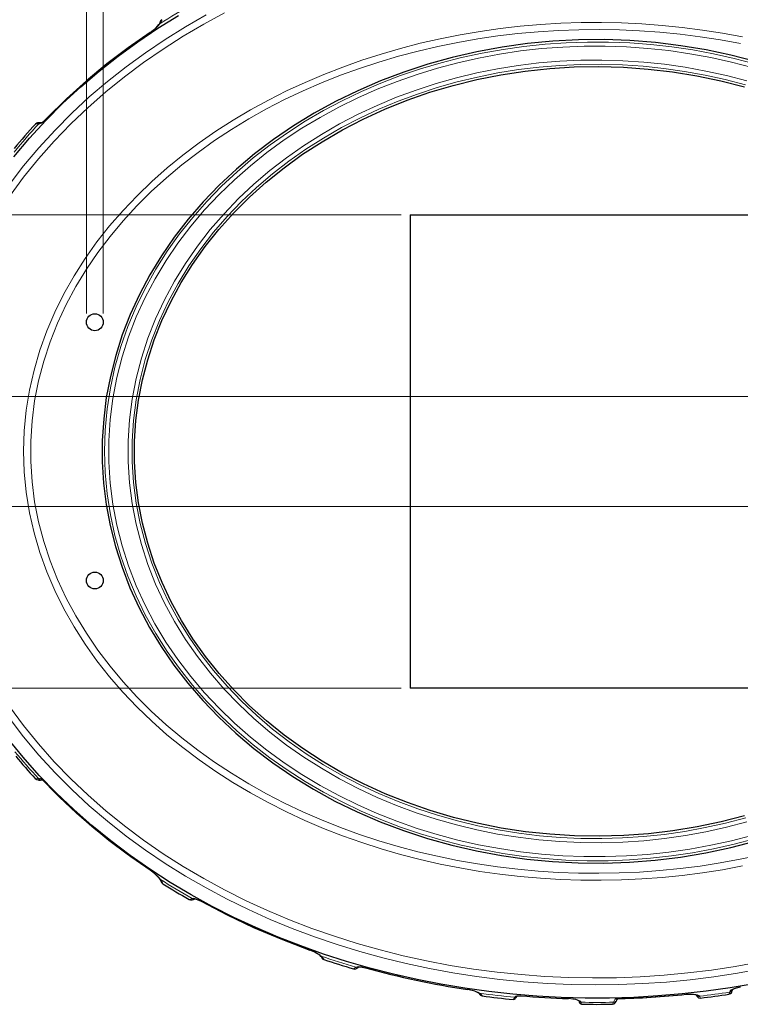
# Model space of a CAD drawing. Header units: millimetres. Extents: x 0 to 594, y 0 to 840.
# Tile 27 of 33: x 131 to 216, y 662 to 779. Entities that reach past the tile are written whole.
import ezdxf

# ---------------------------------------------------------------- set-up
doc = ezdxf.new("R2010")
doc.units = ezdxf.units.MM
doc.styles.add('Default', font='txt')
doc.dimstyles.new('ISO', dxfattribs={"dimtxt": 3.5, "dimasz": 4.375, "dimexe": 2.1, "dimexo": 1.05, "dimgap": 1.75, "dimtad": 1, "dimdsep": 46, "dimtxsty": 'Default', "dimblk": 'CLOSED', "dimcen": 0.09, "dimclrt": 13, "dimadec": 0, "dimazin": 0, "dimtfac": 0.4, "dimtdec": 3, "dimtofl": 0, "dimtmove": 0, "dimatfit": 3, "dimldrblk": 'CLOSED', "dimfxl": 0, "dimtolj": 1, "dimarcsym": 0})

# ---------------------------------------------------------------- blocks, each defined once
blk = doc.blocks.new('_CLOSED')
at = {"color": 0, "linetype": 'ByBlock', "lineweight": -2}
for p, q in [((-1, 0.166667), (0, 0)), ((-1, 0.166667), (-1, -0.166667)), ((0, 0), (-1, -0.166667)), ((0, 0), (-1, 0))]:
    blk.add_line(p, q, dxfattribs=at)
blk = doc.blocks.new('*D52')
at = {"color": 0, "linetype": 'Continuous', "lineweight": -2}
for p, q in [((138.64, 744.14), (138.64, 812.27)), ((140.64, 744.14), (140.64, 812.27)), ((138.64, 810.17), (127.24, 810.17)), ((134.27, 810.17), (129.89, 810.17)), ((145.02, 810.17), (149.39, 810.17))]:
    blk.add_line(p, q, dxfattribs=at)
at = {"layer": 'Defpoints', "color": 0}
for p in [(140.64, 810.17), (138.64, 743.09), (140.64, 743.09)]:
    blk.add_point(p, dxfattribs=at)
at = {"color": 0, "lineweight": -2, "xscale": 4.375, "yscale": 4.375, "zscale": 4.375}
blk.add_blockref('_CLOSED', (138.64, 810.17), dxfattribs=at)
at = {"color": 0, "lineweight": -2, "xscale": 4.375, "yscale": 4.375, "zscale": 4.375, "rotation": 180}
blk.add_blockref('_CLOSED', (140.64, 810.17), dxfattribs=at)
at = {"color": 0, "lineweight": 0, "insert": (130.16, 813.67), "char_height": 3.5, "attachment_point": 5, "style": 'Default'}
blk.add_mtext('\\A1;2', dxfattribs=at)
blk = doc.blocks.new('*D53')
at = {"color": 0, "linetype": 'Continuous', "lineweight": -2}
for p, q in [((175.92, 755.81), (74.25, 755.81)), ((76.35, 751.44), (76.35, 704.19)), ((175.92, 699.81), (74.25, 699.81))]:
    blk.add_line(p, q, dxfattribs=at)
at = {"layer": 'Defpoints', "color": 0}
for p in [(176.97, 755.81), (76.35, 699.81), (176.97, 699.81)]:
    blk.add_point(p, dxfattribs=at)
at = {"color": 0, "lineweight": -2, "xscale": 4.375, "yscale": 4.375, "zscale": 4.375}
for p, rotation in [((76.35, 755.81), 90), ((76.35, 699.81), 270)]:
    blk.add_blockref('_CLOSED', p, dxfattribs=dict(at, rotation=rotation))
at = {"color": 0, "lineweight": 0, "insert": (72.85, 727.81), "char_height": 3.5, "attachment_point": 5, "rotation": 90, "style": 'Default'}
blk.add_mtext('\\A1;56', dxfattribs=at)
blk = doc.blocks.new('*D54')
at = {"color": 0, "linetype": 'Continuous', "lineweight": -2}
for p, q in [((245.92, 734.31), (85.5, 734.31)), ((87.6, 729.94), (87.6, 725.69)), ((245.92, 721.31), (85.5, 721.31))]:
    blk.add_line(p, q, dxfattribs=at)
at = {"layer": 'Defpoints', "color": 0}
for p in [(246.97, 734.31), (87.6, 721.31), (246.97, 721.31)]:
    blk.add_point(p, dxfattribs=at)
at = {"color": 0, "lineweight": -2, "xscale": 4.375, "yscale": 4.375, "zscale": 4.375}
for p, rotation in [((87.6, 734.31), 90), ((87.6, 721.31), 270)]:
    blk.add_blockref('_CLOSED', p, dxfattribs=dict(at, rotation=rotation))
at = {"color": 0, "lineweight": 0, "insert": (84.1, 727.81), "char_height": 3.5, "attachment_point": 5, "rotation": 90, "style": 'Default'}
blk.add_mtext('\\A1;13', dxfattribs=at)
blk = doc.blocks.new('d', base_point=(0, 335.18))
at = {"color": 0, "linetype": 'Continuous', "lineweight": 0}
for p, q in [((146.18, 777.36), (146.18, 777.36)), ((133.01, 766.56), (133, 766.56)), ((133.94, 767.18), (133.93, 767.18)), ((133.27, 689.16), (132.96, 689.11)), ((146.19, 678.27), (146.19, 678.26)), ((151.15, 674.92), (151.15, 674.92)), ((152.21, 674.61), (152.21, 674.6)), ((165.09, 668.83), (165.09, 668.82)), ((170.55, 666.79), (170.54, 666.78)), ((171.69, 666.73), (171.68, 666.72)), ((183.77, 664.16), (183.77, 664.16)), ((189.43, 663.32), (189.37, 663.24)), ((190.07, 663.42), (190.07, 663.41)), ((195.72, 663.09), (195.72, 663.08)), ((201.23, 663.07), (201.05, 662.65)), ((201.43, 663.06), (201.44, 663.07)), ((209.64, 663.59), (209.64, 663.59)), ((214.8, 663.9), (214.79, 663.84))]:
    blk.add_line(p, q, dxfattribs=at)
at = {"color": 0, "linetype": 'Continuous', "lineweight": 30}
for p, q in [((176.97, 755.81), (176.97, 699.81)), ((176.97, 755.81), (236.97, 755.81)), ((236.97, 699.81), (176.97, 699.81)), ((133.44, 688.96), (133.4, 688.96)), ((189.64, 663.39), (189.6, 663.34)), ((201.49, 663.07), (201.41, 662.88))]:
    blk.add_line(p, q, dxfattribs=at)
for points in [[(217.67, 664.84), (214.84, 664.36), (212, 663.95), (209.15, 663.63), (206.3, 663.39), (203.43, 663.22), (200.57, 663.14), (197.7, 663.14), (194.83, 663.21), (191.97, 663.36), (189.11, 663.6), (186.26, 663.91), (183.42, 664.3), (180.59, 664.77), (177.78, 665.33), (174.98, 665.96), (172.2, 666.67), (169.45, 667.47), (166.72, 668.35), (164.02, 669.31), (161.35, 670.35), (158.71, 671.48), (156.11, 672.69), (153.55, 673.99), (151.04, 675.37), (148.57, 676.83), (146.16, 678.38), (143.81, 680.02), (141.52, 681.74), (139.29, 683.55), (137.14, 685.45), (135.06, 687.42), (133.07, 689.49), (131.17, 691.63), (129.36, 693.86)], [(130.06, 762.65), (131.91, 764.85), (133.84, 766.96), (135.87, 768.99), (137.98, 770.93), (140.16, 772.79), (142.41, 774.57), (144.73, 776.26), (147.1, 777.86), (149.54, 779.38)], [(146.18, 777.36), (146.56, 777.64), (146.85, 777.89), (147.06, 778.1), (147.23, 778.32)], [(146.18, 777.36), (143.59, 775.56), (141.07, 773.65), (138.64, 771.63), (136.29, 769.52), (133.93, 767.18)], [(217.84, 773.92), (214.94, 774.67), (211.99, 775.3), (209.01, 775.8), (206, 776.17), (202.98, 776.41), (199.94, 776.52), (196.9, 776.5), (193.86, 776.34), (190.84, 776.05), (187.84, 775.64), (184.87, 775.09), (181.94, 774.42), (179.06, 773.62), (176.23, 772.69), (173.46, 771.65), (170.76, 770.48), (168.13, 769.2), (165.59, 767.81), (163.14, 766.31), (160.79, 764.71), (158.54, 763), (156.4, 761.2), (154.37, 759.31), (152.47, 757.34), (150.69, 755.28), (149.04, 753.16), (147.52, 750.96), (146.15, 748.7), (144.92, 746.38), (143.83, 744.01), (142.89, 741.6), (142.11, 739.15), (141.48, 736.67), (141, 734.17), (140.69, 731.65), (140.52, 729.12), (140.52, 726.58), (140.68, 724.05), (140.99, 721.53), (141.46, 719.03), (142.09, 716.55), (142.87, 714.1), (143.8, 711.68), (144.88, 709.31), (146.11, 706.99), (147.48, 704.73), (148.99, 702.53), (150.64, 700.4), (152.41, 698.34), (154.32, 696.36), (156.34, 694.47), (158.48, 692.67), (160.73, 690.96), (163.08, 689.35), (165.53, 687.85), (168.07, 686.45), (170.7, 685.17), (173.4, 684), (176.17, 682.95), (179, 682.02), (181.89, 681.22), (184.82, 680.54), (187.79, 680), (190.79, 679.58), (193.82, 679.29), (196.85, 679.13), (199.89, 679.1), (202.94, 679.21), (205.96, 679.45), (208.97, 679.82), (211.96, 680.32), (214.91, 680.94), (217.81, 681.7)], [(216.55, 684.71), (213.76, 683.99), (210.93, 683.39), (208.07, 682.92), (205.17, 682.58), (202.26, 682.37), (199.35, 682.29), (196.43, 682.34), (193.51, 682.52), (190.61, 682.82), (187.74, 683.26), (184.9, 683.82), (182.1, 684.51), (179.34, 685.32), (176.65, 686.26), (174.01, 687.31), (171.45, 688.48), (168.97, 689.76), (166.57, 691.15), (164.27, 692.65), (162.06, 694.24), (159.96, 695.94), (157.97, 697.72), (156.1, 699.59), (154.35, 701.54), (152.73, 703.56), (151.24, 705.65), (149.89, 707.81), (148.67, 710.03), (147.6, 712.29), (146.68, 714.6), (145.91, 716.95), (145.29, 719.33), (144.82, 721.73), (144.51, 724.15), (144.35, 726.58), (144.35, 729.02), (144.51, 731.45), (144.82, 733.87), (145.28, 736.27), (145.9, 738.65), (146.67, 741), (147.59, 743.31), (148.66, 745.57), (149.87, 747.79), (151.22, 749.94), (152.71, 752.04), (154.33, 754.07), (156.08, 756.02), (157.95, 757.89), (159.94, 759.67), (162.04, 761.36), (164.24, 762.96), (166.54, 764.45), (168.94, 765.85), (171.42, 767.13), (173.98, 768.3), (176.62, 769.35), (179.31, 770.29), (182.07, 771.1), (184.87, 771.79), (187.71, 772.36), (190.58, 772.8), (193.48, 773.11), (196.39, 773.29), (199.31, 773.34), (202.23, 773.25), (205.14, 773.04), (208.03, 772.7), (210.9, 772.24), (213.73, 771.64), (216.52, 770.92)], [(132.64, 766.56), (132.79, 766.67), (132.9, 766.7), (132.98, 766.71), (133.06, 766.71), (133.13, 766.71), (133.21, 766.7), (133.31, 766.69)], [(133.3, 766.69), (133.34, 766.7), (133.46, 766.77), (133.64, 766.91), (133.93, 767.18)], [(132.6, 689.11), (132.78, 688.98), (132.92, 688.94), (133.02, 688.93), (133.11, 688.93), (133.2, 688.93), (133.29, 688.94), (133.4, 688.96)], [(133.41, 688.99), (133.37, 689.01), (133.27, 689.16)], [(146.19, 678.26), (143.92, 679.83), (141.72, 681.48), (139.57, 683.2), (137.49, 685.01), (135.48, 686.89), (133.37, 689.04)], [(147.28, 677.28), (147.14, 677.45), (146.94, 677.66), (146.66, 677.9), (146.19, 678.26)], [(147.49, 676.97), (147.46, 677.01), (147.41, 677.11), (147.28, 677.28)], [(150.79, 674.81), (150.97, 674.75), (151.08, 674.75), (151.16, 674.77), (151.24, 674.79), (151.31, 674.82), (151.39, 674.85), (151.48, 674.89)], [(151.47, 674.89), (151.51, 674.88), (151.64, 674.86), (151.85, 674.78), (152.21, 674.6)], [(152.21, 674.6), (155.29, 672.99), (158.44, 671.5), (161.64, 670.13), (165.09, 668.82)], [(166.31, 668.16), (166.15, 668.28), (165.92, 668.43), (165.61, 668.6), (165.09, 668.82)], [(170.25, 666.6), (170.43, 666.58), (170.54, 666.61), (170.62, 666.65), (170.68, 666.69), (170.74, 666.73), (170.8, 666.77), (170.88, 666.83)], [(170.86, 666.83), (170.91, 666.84), (171.05, 666.84), (171.28, 666.81), (171.68, 666.72)], [(185.03, 663.76), (184.87, 663.85), (184.63, 663.94), (184.3, 664.05), (183.77, 664.16)], [(214.7, 663.6), (214.89, 663.68), (214.99, 663.78), (215.04, 663.87), (215.06, 663.94), (215.09, 664), (215.1, 664.07), (215.12, 664.15)], [(215.1, 664.13), (215.13, 664.16), (215.21, 664.21), (215.37, 664.28), (215.61, 664.36), (216.05, 664.46)], [(189.15, 662.98), (189.3, 663.01), (189.38, 663.07), (189.44, 663.12), (189.49, 663.18), (189.54, 663.26), (189.6, 663.34)], [(189.62, 663.38), (189.66, 663.4), (189.79, 663.42), (190.07, 663.41)], [(196.98, 662.79), (196.93, 662.83), (196.79, 662.89), (196.56, 662.97), (196.23, 663.03), (195.72, 663.08)], [(196.96, 662.8), (196.97, 662.74), (196.98, 662.67), (197, 662.59), (197.07, 662.49), (197.25, 662.42)], [(200.91, 662.42), (201.1, 662.47), (201.21, 662.55), (201.27, 662.62), (201.31, 662.68), (201.34, 662.74), (201.37, 662.81), (201.41, 662.88)], [(209.64, 663.59), (210.09, 663.61), (210.43, 663.6), (210.67, 663.56), (210.82, 663.52), (210.88, 663.49)], [(210.84, 663.51), (210.86, 663.45), (210.9, 663.38), (210.96, 663.29), (211.09, 663.18), (211.33, 663.14)]]:
    blk.add_lwpolyline(points, dxfattribs=at)
at = {"color": 0, "linetype": 'Continuous', "lineweight": 0}
for points in [[(218.48, 666.59), (215.71, 666.08), (212.92, 665.66), (210.12, 665.31), (207.31, 665.04), (204.5, 664.85), (201.68, 664.73), (198.86, 664.7), (196.04, 664.74), (193.22, 664.86), (190.4, 665.06), (187.6, 665.33), (184.8, 665.68), (182.01, 666.12), (179.24, 666.63), (176.48, 667.22), (173.74, 667.89), (171.02, 668.64), (168.32, 669.47), (165.65, 670.38), (163.01, 671.37), (160.41, 672.45), (157.83, 673.6), (155.3, 674.84), (152.81, 676.17), (150.37, 677.58), (147.97, 679.07), (145.63, 680.65), (143.35, 682.31), (141.14, 684.05), (138.99, 685.88), (136.92, 687.8), (134.93, 689.8), (133.03, 691.88), (131.21, 694.04), (129.5, 696.28)], [(129.5, 759.34), (131.21, 761.58), (133.02, 763.74), (134.93, 765.82), (136.92, 767.82), (138.99, 769.74), (141.13, 771.57), (143.35, 773.31), (145.63, 774.98), (147.97, 776.55), (150.36, 778.05), (152.81, 779.45)], [(218.21, 667.38), (215.43, 666.88), (212.64, 666.45), (209.83, 666.11), (207.02, 665.85), (204.2, 665.66), (201.38, 665.55), (198.55, 665.53), (195.73, 665.58), (192.91, 665.71), (190.09, 665.91), (187.28, 666.2), (184.48, 666.57), (181.69, 667.01), (178.91, 667.54), (176.15, 668.15), (173.41, 668.83), (170.69, 669.6), (168, 670.45), (165.33, 671.38), (162.7, 672.39), (160.1, 673.49), (157.54, 674.66), (155.01, 675.93), (152.53, 677.27), (150.11, 678.7), (147.73, 680.22), (145.41, 681.82), (143.15, 683.51), (140.96, 685.28), (138.84, 687.13), (136.8, 689.07), (134.85, 691.09), (132.98, 693.2), (131.21, 695.38), (129.54, 697.64)], [(129.54, 757.98), (131.21, 760.24), (132.98, 762.43), (134.85, 764.53), (136.8, 766.55), (138.84, 768.49), (140.96, 770.35), (143.15, 772.12), (145.41, 773.8), (147.73, 775.4), (150.1, 776.92), (152.53, 778.35), (155.01, 779.7)], [(216.3, 776.85), (213.94, 777.29), (211.57, 777.66), (209.18, 777.97), (206.79, 778.21), (204.4, 778.39), (202, 778.5), (199.6, 778.55), (197.2, 778.53), (194.79, 778.46), (192.4, 778.31), (190, 778.1), (187.62, 777.83), (185.24, 777.49), (182.87, 777.09), (180.51, 776.62), (178.17, 776.09), (175.84, 775.49), (173.53, 774.82), (171.24, 774.09), (168.98, 773.28), (166.73, 772.41), (164.52, 771.47), (162.34, 770.46), (160.19, 769.37), (158.07, 768.22), (156, 766.99), (153.97, 765.69), (151.99, 764.31), (150.06, 762.86), (148.19, 761.34), (146.39, 759.74), (144.65, 758.06), (142.98, 756.31), (141.39, 754.49), (139.9, 752.59), (138.49, 750.62), (137.19, 748.58), (135.99, 746.47), (134.91, 744.29), (133.96, 742.06), (133.13, 739.78), (132.45, 737.44), (131.91, 735.07), (131.52, 732.67), (131.29, 730.25), (131.21, 727.82), (131.28, 725.39), (131.52, 722.97), (131.91, 720.56), (132.45, 718.19), (133.13, 715.86), (133.95, 713.58), (134.91, 711.34), (135.98, 709.17), (137.18, 707.06), (138.48, 705.02), (139.89, 703.05), (141.38, 701.15), (142.97, 699.32), (144.64, 697.57), (146.38, 695.89), (148.18, 694.29), (150.05, 692.77), (151.98, 691.32), (153.96, 689.94), (155.99, 688.64), (158.06, 687.41), (160.17, 686.26), (162.32, 685.17), (164.51, 684.16), (166.72, 683.22), (168.96, 682.35), (171.23, 681.54), (173.52, 680.81), (175.83, 680.14), (178.15, 679.54), (180.5, 679), (182.85, 678.54), (185.22, 678.13), (187.6, 677.79), (189.99, 677.52), (192.38, 677.31), (194.78, 677.17), (197.18, 677.09), (199.58, 677.07), (201.99, 677.12), (204.38, 677.24), (206.78, 677.41), (209.17, 677.65), (211.55, 677.96), (213.93, 678.33), (216.29, 678.77)], [(146.18, 777.36), (146.58, 777.65), (146.89, 777.92), (147.13, 778.16), (147.35, 778.41)], [(147.57, 778.84), (147.56, 778.78), (147.5, 778.66), (147.35, 778.41)], [(147.57, 778.88), (147.57, 778.84)], [(216.05, 776.06), (213.68, 776.49), (211.31, 776.86), (208.92, 777.16), (206.53, 777.4), (204.13, 777.57), (201.73, 777.68), (199.33, 777.72), (196.92, 777.7), (194.52, 777.61), (192.12, 777.46), (189.73, 777.24), (187.34, 776.96), (184.96, 776.61), (182.59, 776.2), (180.24, 775.72), (177.9, 775.17), (175.57, 774.55), (173.27, 773.87), (170.98, 773.12), (168.72, 772.3), (166.49, 771.41), (164.29, 770.46), (162.11, 769.43), (159.98, 768.32), (157.88, 767.15), (155.82, 765.9), (153.82, 764.58), (151.86, 763.19), (149.95, 761.72), (148.11, 760.18), (146.33, 758.56), (144.63, 756.86), (143, 755.09), (141.46, 753.25), (140, 751.34), (138.65, 749.35), (137.4, 747.3), (136.26, 745.18), (135.24, 743), (134.35, 740.77), (133.6, 738.49), (132.99, 736.16), (132.52, 733.8), (132.21, 731.42), (132.06, 729.02), (132.05, 726.62), (132.21, 724.22), (132.52, 721.84), (132.99, 719.48), (133.6, 717.15), (134.35, 714.87), (135.24, 712.64), (136.25, 710.46), (137.39, 708.34), (138.64, 706.29), (139.99, 704.3), (141.45, 702.39), (142.99, 700.54), (144.62, 698.77), (146.32, 697.08), (148.1, 695.46), (149.94, 693.92), (151.84, 692.45), (153.8, 691.05), (155.81, 689.73), (157.86, 688.48), (159.96, 687.31), (162.1, 686.21), (164.27, 685.18), (166.48, 684.22), (168.71, 683.33), (170.97, 682.51), (173.25, 681.76), (175.56, 681.07), (177.88, 680.46), (180.22, 679.91), (182.58, 679.43), (184.95, 679.02), (187.32, 678.67), (189.71, 678.38), (192.11, 678.17), (194.5, 678.01), (196.91, 677.92), (199.31, 677.9), (201.71, 677.94), (204.12, 678.05), (206.51, 678.22), (208.91, 678.46), (211.29, 678.76), (213.67, 679.13), (216.03, 679.56), (218.38, 680.06)], [(146.18, 777.36), (143.59, 775.55), (141.08, 773.64), (138.64, 771.63), (136.3, 769.51), (133.94, 767.18)], [(217.75, 773.65), (215.32, 774.29), (212.88, 774.84), (210.41, 775.3), (207.93, 775.67), (205.44, 775.95), (202.95, 776.13), (200.44, 776.23), (197.94, 776.24), (195.43, 776.16), (192.93, 775.99), (190.44, 775.72), (187.96, 775.37), (185.49, 774.93), (183.04, 774.4), (180.62, 773.78), (178.21, 773.06), (175.84, 772.26), (173.5, 771.36), (171.19, 770.37), (168.93, 769.29), (166.71, 768.12), (164.54, 766.86), (162.43, 765.51), (160.38, 764.06), (158.39, 762.53), (156.48, 760.9), (154.64, 759.19), (152.89, 757.39), (151.23, 755.5), (149.67, 753.54), (148.21, 751.49), (146.86, 749.36), (145.63, 747.17), (144.53, 744.91), (143.56, 742.59), (142.72, 740.21), (142.03, 737.79), (141.49, 735.33), (141.1, 732.85), (140.86, 730.34), (140.78, 727.82), (140.86, 725.31), (141.1, 722.8), (141.49, 720.31), (142.03, 717.85), (142.72, 715.43), (143.55, 713.06), (144.52, 710.73), (145.62, 708.47), (146.85, 706.28), (148.2, 704.15), (149.65, 702.11), (151.22, 700.14), (152.88, 698.25), (154.63, 696.45), (156.46, 694.74), (158.38, 693.11), (160.36, 691.57), (162.41, 690.13), (164.53, 688.77), (166.69, 687.51), (168.91, 686.34), (171.17, 685.26), (173.48, 684.27), (175.82, 683.37), (178.19, 682.57), (180.6, 681.85), (183.02, 681.23), (185.47, 680.7), (187.94, 680.25), (190.42, 679.9), (192.91, 679.64), (195.41, 679.47), (197.92, 679.39), (200.42, 679.39), (202.92, 679.49), (205.42, 679.68), (207.91, 679.95), (210.39, 680.32), (212.86, 680.78), (215.3, 681.33), (217.73, 681.97)], [(217.43, 773.23), (215, 773.86), (212.55, 774.41), (210.07, 774.86), (207.58, 775.22), (205.08, 775.48), (202.58, 775.66), (200.06, 775.75), (197.55, 775.74), (195.04, 775.64), (192.53, 775.46), (190.03, 775.18), (187.54, 774.81), (185.07, 774.34), (182.62, 773.79), (180.19, 773.14), (177.79, 772.41), (175.41, 771.58), (173.07, 770.65), (170.77, 769.64), (168.52, 768.53), (166.31, 767.33), (164.15, 766.04), (162.05, 764.65), (160.02, 763.18), (158.05, 761.61), (156.16, 759.95), (154.35, 758.21), (152.63, 756.37), (151.01, 754.46), (149.48, 752.46), (148.07, 750.38), (146.77, 748.23), (145.59, 746), (144.54, 743.72), (143.63, 741.38), (142.86, 738.98), (142.24, 736.55), (141.77, 734.08), (141.45, 731.58), (141.3, 729.07), (141.3, 726.56), (141.45, 724.05), (141.77, 721.56), (142.24, 719.09), (142.86, 716.65), (143.63, 714.26), (144.54, 711.92), (145.59, 709.63), (146.76, 707.41), (148.06, 705.25), (149.48, 703.18), (151, 701.18), (152.63, 699.26), (154.35, 697.43), (156.16, 695.68), (158.05, 694.02), (160.01, 692.45), (162.05, 690.98), (164.14, 689.59), (166.3, 688.3), (168.51, 687.1), (170.77, 685.99), (173.07, 684.97), (175.4, 684.05), (177.78, 683.22), (180.18, 682.48), (182.61, 681.84), (185.06, 681.28), (187.53, 680.82), (190.02, 680.45), (192.52, 680.17), (195.03, 679.98), (197.54, 679.88), (200.05, 679.88), (202.57, 679.96), (205.07, 680.14), (207.57, 680.41), (210.06, 680.77), (212.54, 681.22), (214.99, 681.76), (217.42, 682.39)], [(216.81, 683.98), (214.41, 683.35), (211.98, 682.81), (209.54, 682.37), (207.08, 682.02), (204.61, 681.76), (202.13, 681.59), (199.65, 681.52), (197.17, 681.54), (194.69, 681.65), (192.21, 681.86), (189.74, 682.16), (187.29, 682.55), (184.86, 683.04), (182.44, 683.62), (180.05, 684.29), (177.69, 685.06), (175.36, 685.92), (173.07, 686.88), (170.82, 687.93), (168.61, 689.08), (166.46, 690.32), (164.37, 691.65), (162.33, 693.07), (160.37, 694.59), (158.48, 696.2), (156.67, 697.9), (154.95, 699.69), (153.32, 701.57), (151.79, 703.53), (150.37, 705.57), (149.07, 707.68), (147.89, 709.87), (146.84, 712.12), (145.93, 714.43), (145.15, 716.79), (144.53, 719.19), (144.06, 721.63), (143.74, 724.09), (143.58, 726.57), (143.58, 729.05), (143.74, 731.53), (144.06, 733.99), (144.53, 736.43), (145.15, 738.83), (145.92, 741.19), (146.84, 743.5), (147.89, 745.75), (149.07, 747.94), (150.37, 750.05), (151.79, 752.09), (153.31, 754.05), (154.94, 755.93), (156.66, 757.72), (158.47, 759.42), (160.36, 761.03), (162.33, 762.55), (164.36, 763.97), (166.46, 765.31), (168.61, 766.55), (170.81, 767.69), (173.06, 768.74), (175.36, 769.7), (177.68, 770.56), (180.05, 771.33), (182.44, 772), (184.85, 772.58), (187.29, 773.07), (189.74, 773.46), (192.21, 773.76), (194.68, 773.97), (197.16, 774.08), (199.64, 774.1), (202.13, 774.03), (204.61, 773.87), (207.08, 773.61), (209.53, 773.26), (211.98, 772.81), (214.4, 772.27), (216.8, 771.64)], [(216.68, 684.46), (214.29, 683.83), (211.89, 683.3), (209.46, 682.85), (207.02, 682.5), (204.57, 682.25), (202.11, 682.08), (199.65, 682.01), (197.18, 682.03), (194.72, 682.15), (192.26, 682.35), (189.82, 682.65), (187.38, 683.04), (184.97, 683.52), (182.57, 684.1), (180.2, 684.76), (177.86, 685.53), (175.54, 686.38), (173.27, 687.33), (171.04, 688.37), (168.85, 689.51), (166.72, 690.73), (164.64, 692.05), (162.63, 693.47), (160.68, 694.97), (158.81, 696.57), (157.02, 698.25), (155.31, 700.02), (153.7, 701.88), (152.19, 703.81), (150.79, 705.83), (149.5, 707.92), (148.33, 710.08), (147.29, 712.3), (146.39, 714.59), (145.63, 716.92), (145.01, 719.29), (144.54, 721.7), (144.23, 724.13), (144.07, 726.58), (144.07, 729.03), (144.23, 731.47), (144.54, 733.91), (145.01, 736.31), (145.62, 738.69), (146.38, 741.02), (147.29, 743.3), (148.32, 745.52), (149.49, 747.68), (150.78, 749.78), (152.18, 751.79), (153.69, 753.73), (155.3, 755.59), (157, 757.36), (158.79, 759.04), (160.67, 760.64), (162.61, 762.14), (164.63, 763.56), (166.7, 764.88), (168.84, 766.11), (171.02, 767.24), (173.25, 768.29), (175.53, 769.23), (177.84, 770.09), (180.18, 770.85), (182.55, 771.52), (184.95, 772.1), (187.36, 772.58), (189.8, 772.97), (192.24, 773.27), (194.7, 773.48), (197.16, 773.59), (199.63, 773.61), (202.09, 773.54), (204.55, 773.38), (207, 773.12), (209.44, 772.77), (211.87, 772.33), (214.27, 771.8), (216.65, 771.17)], [(132.64, 766.56), (132.75, 766.58), (133, 766.56)], [(133.01, 766.56), (133.13, 766.57), (133.32, 766.66), (133.59, 766.86), (133.94, 767.18)], [(132.6, 689.11), (132.7, 689.09), (132.96, 689.11)], [(133.27, 689.16), (135.17, 687.2), (137.15, 685.33), (139.2, 683.53), (141.31, 681.8), (143.49, 680.16), (146.19, 678.27)], [(147.42, 677.16), (147.25, 677.37), (147.01, 677.61), (146.71, 677.88), (146.19, 678.27)], [(147.69, 676.69), (147.67, 676.76), (147.6, 676.9), (147.42, 677.16)], [(150.79, 674.81), (150.9, 674.82), (151.15, 674.92)], [(151.15, 674.92), (151.28, 674.95), (151.48, 674.92), (151.79, 674.81), (152.21, 674.61)], [(152.21, 674.61), (155.3, 672.99), (158.44, 671.5), (161.65, 670.14), (165.09, 668.83)], [(166.44, 668.09), (166.25, 668.24), (165.99, 668.41), (165.65, 668.59), (165.09, 668.83)], [(166.73, 667.75), (166.71, 667.8), (166.64, 667.89), (166.44, 668.09)], [(166.74, 667.7), (166.73, 667.75)], [(170.25, 666.6), (170.34, 666.63), (170.54, 666.78)], [(170.55, 666.79), (170.68, 666.84), (170.89, 666.86), (171.23, 666.83), (171.69, 666.73)], [(185.19, 663.71), (184.98, 663.82), (184.7, 663.93), (184.34, 664.05), (183.77, 664.16)], [(214.8, 663.9), (214.85, 664), (214.98, 664.11), (215.2, 664.23), (215.55, 664.35), (216.04, 664.46)], [(185.47, 663.45), (185.45, 663.5), (185.39, 663.56), (185.19, 663.71)], [(185.5, 663.4), (185.47, 663.45)], [(189.15, 662.98), (189.23, 663.04), (189.37, 663.24)], [(189.43, 663.32), (189.48, 663.36), (189.58, 663.39), (189.74, 663.42), (190.07, 663.42)], [(197.2, 662.65), (197.14, 662.73), (197.03, 662.81), (196.85, 662.89), (196.6, 662.97), (196.26, 663.04), (195.72, 663.09)], [(209.64, 663.59), (210.11, 663.62), (210.49, 663.61), (210.77, 663.57), (210.98, 663.51), (211.13, 663.45), (211.23, 663.36)], [(211.33, 663.14), (211.3, 663.16), (211.25, 663.31)], [(214.7, 663.6), (214.74, 663.64), (214.79, 663.84)], [(197.25, 662.42), (197.22, 662.44), (197.21, 662.6)], [(200.91, 662.42), (200.95, 662.46), (201.05, 662.65)]]:
    blk.add_lwpolyline(points, dxfattribs=at)
at = {"color": 0, "linetype": 'Continuous', "lineweight": 30}
for centre in [(139.64, 743.09), (139.64, 712.54)]:
    blk.add_circle(centre, 1, dxfattribs=at)
at = {"color": 0, "linetype": 'Continuous', "lineweight": 0}
for centre, radius, start, end in [((191.91, 708.73), 82.71, 119.5263, 122.6012), ((147.5, 778.12), 0.333, 118.2118, 143.8873), ((147.78, 778.5), 0.4, 122.2601, 172.9383), ((181.76, 721.04), 66.7, 136.9645, 140.7881), ((133.3, 766.3), 0.389, 88.5982, 138.473), ((181.77, 734.59), 66.71, 219.3623, 222.9806), ((147.61, 677.53), 0.41, 217.147, 242.0637), ((191.93, 746.93), 82.75, 237.4598, 240.4731), ((147.96, 677.11), 0.5, 193.6859, 237.8501), ((147.72, 676.68), 0.0235, 163.0281, 236.2918), ((166.53, 668.42), 0.337, 229.1339, 255.429), ((197.3, 758.76), 95.77, 251.2066, 253.7841), ((166.85, 668.13), 0.4, 198.8151, 251.497), ((170.67, 667.16), 0.387, 252.1456, 300.7986), ((198.41, 762.85), 99.77, 254.4611, 261.5604), ((198.86, 765.69), 102.89, 262.3605, 264.7075), ((198.94, 766.57), 103.54, 265.0857, 268.2165), ((197.21, 662.85), 0.249, 192.2031, 269.3386), ((197.2, 662.89), 0.246, 203.7434, 269.9819), ((198.98, 766.53), 103.49, 271.2467, 275.9116), ((211.2, 663.71), 0.399, 209.8076, 277.164), ((211.18, 663.75), 0.394, 218.7174, 277.8464), ((199.17, 764.56), 101.92, 276.7949, 278.8136), ((211.1, 663.27), 0.156, 13.5472, 31.9383), ((197.08, 662.6), 0.124, 359.7729, 19.6336), ((198.96, 767.15), 104.52, 269.0353, 271.1455)]:
    blk.add_arc(centre, radius, start, end, dxfattribs=at)
at = {"color": 0, "linetype": 'Continuous', "lineweight": 30}
for centre, radius, start, end in [((146.08, 779.21), 1.46, 322.2159, 334.2239), ((147.8, 778.53), 0.421, 122.2454, 178.3234), ((181.7, 721.09), 66.89, 137.171, 140.4855), ((181.87, 734.69), 67.13, 219.7781, 222.7704), ((134.44, 690.06), 1.48, 217.3707, 229.1203), ((147.98, 677.1), 0.521, 191.1948, 237.821), ((191.83, 746.75), 82.82, 237.8113, 240.3034), ((165.53, 667.21), 1.23, 38.5154, 50.8014), ((166.88, 668.1), 0.423, 192.6141, 251.4187), ((197.27, 758.67), 95.95, 251.45, 253.6463), ((198.41, 762.85), 99.78, 254.4611, 261.5604), ((184.62, 663.03), 0.837, 47.4295, 60.5102), ((185.55, 663.82), 0.426, 198.9222, 262.3315), ((198.87, 765.7), 103.18, 262.5543, 264.594), ((198.94, 766.57), 103.54, 265.0857, 268.2165), ((201.34, 663.29), 0.249, 244.4367, 289.774), ((201.34, 664.69), 1.63, 266.3329, 276.3256), ((198.98, 766.53), 103.49, 271.3262, 275.9115), ((199.23, 764.13), 101.71, 276.8326, 278.749), ((198.96, 766.85), 104.45, 269.0597, 271.0663)]:
    blk.add_arc(centre, radius, start, end, dxfattribs=at)
at = {"color": 0, "linetype": 'Continuous', "lineweight": 0, "extrusion": (0, 0, -1)}
for centre, major_axis, ratio, start_param, end_param in [((133.29, 766.29), (-0.058, -0.396), 0.978046, 2.165699, 3.037847), ((151.34, 675.27), (0.168, -0.363), 0.977292, 0.100001, 0.960531), ((214.74, 664.29), (0.393, -0.075), 0.982938, 0.189565, 1.234448), ((189.45, 663.56), (0.208, -0.139), 0.980445, 0.170334, 1.080932), ((201.72, 662.66), (-0.255, 0.43), 0.722016, 6.14355, 6.178271)]:
    blk.add_ellipse(centre, major_axis=major_axis, ratio=ratio, start_param=start_param, end_param=end_param, dxfattribs=at)
at = {"color": 0, "linetype": 'Continuous', "lineweight": 0}
for centre, major_axis, ratio, start_param, end_param in [((133.32, 689.45), (-0.073, 0.495), 0.977824, 2.164581, 3.231827), ((151.34, 675.26), (-0.168, 0.363), 0.977292, 2.181057, 3.05155), ((170.65, 667.16), (-0.26, 0.304), 0.979698, 2.14163, 3.032545), ((214.73, 664.23), (-0.393, 0.075), 0.982939, 1.90715, 3.123668), ((185.24, 664.1), (-0.21, -0.341), 0.917206, 0.000011, 0.450991), ((185.52, 663.85), (-0.4, -0.017), 0.996963, 0.423703, 1.397548), ((189.4, 663.48), (-0.208, 0.139), 0.980447, 2.060683, 3.319908), ((201.04, 663.05), (-0.366, 0.161), 0.981609, 1.999613, 3.141598)]:
    blk.add_ellipse(centre, major_axis=major_axis, ratio=ratio, start_param=start_param, end_param=end_param, dxfattribs=at)
for base, p1, p2, angle, override, picture, middle in [((140.64, 810.17), (138.64, 743.09), (140.64, 743.09), 0, {"dimdec": 1, "dimpost": '<>', "dimsd1": 0, "dimclrt": 0, "dimtmove": 0}, '*D52', (130.16, 810.17)), ((76.35, 699.81), (176.97, 755.81), (176.97, 699.81), 270, {"dimjust": 0, "dimdec": 1, "dimpost": '<>', "dimse1": 0, "dimse2": 0, "dimclrt": 0, "dimtmove": 0}, '*D53', (76.35, 727.81)), ((87.6, 721.31), (246.97, 734.31), (246.97, 721.31), 270, {"dimjust": 0, "dimdec": 1, "dimpost": '<>', "dimse1": 0, "dimse2": 0, "dimclrt": 0, "dimtmove": 0}, '*D54', (87.6, 727.81))]:
    dim = blk.add_linear_dim(base=base, p1=p1, p2=p2, angle=angle, dimstyle='ISO', override=override, dxfattribs=at)
    dim.commit()
    dim.dimension.update_dxf_attribs({"geometry": picture, "text_midpoint": middle, "dimtype": 161})

msp = doc.modelspace()

# ---------------------------------------------------------------- block references
at = {"color": 72, "linetype": 'Continuous', "lineweight": 0}
msp.add_blockref('d', (0, 335.18), dxfattribs=at)

doc.saveas('drawing.dxf')
